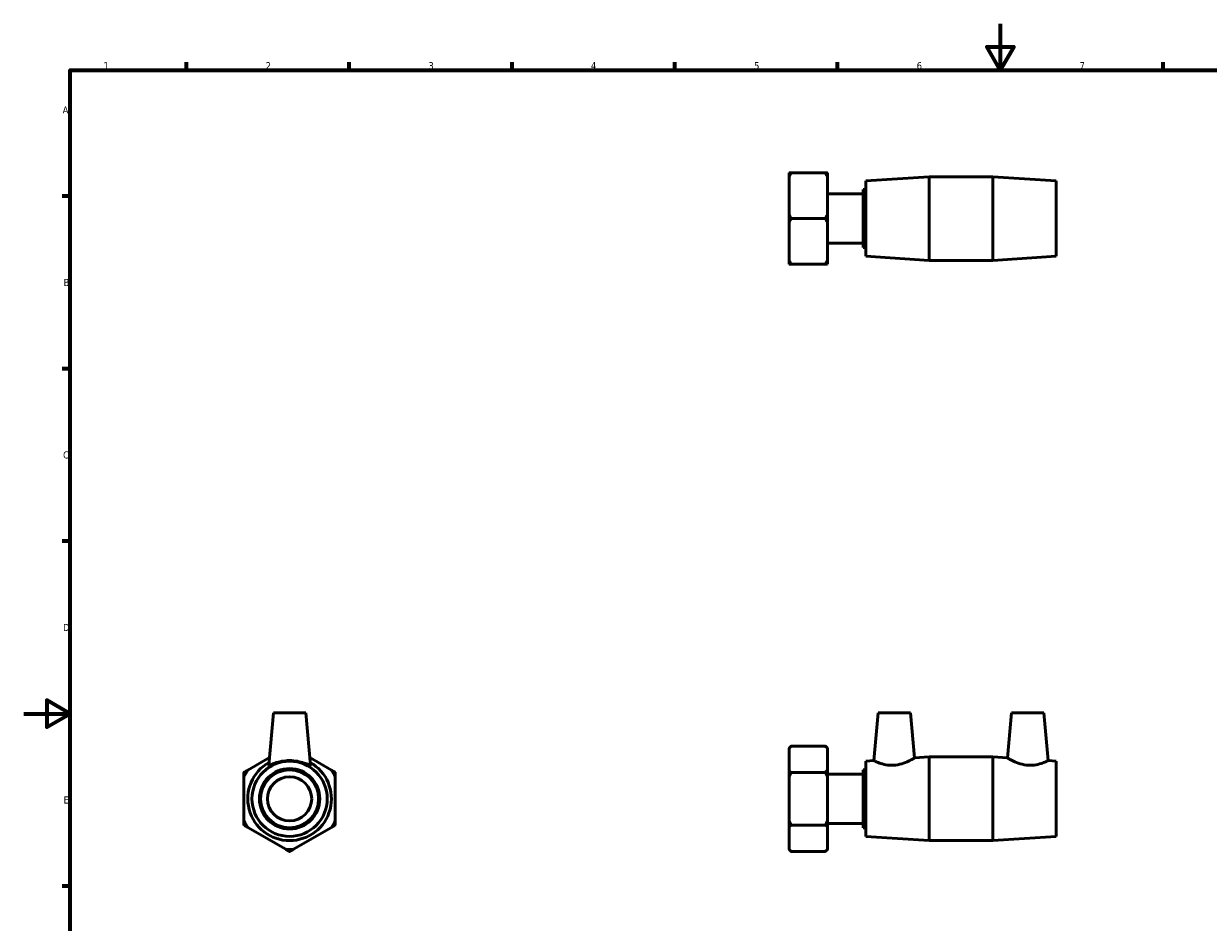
# Model space of a CAD drawing. Header units: millimetres. Extents: x 0 to 900, y -180 to 619.
# Tile 2 of 3: x 0 to 510, y 207 to 594. Entities that reach past the tile are written whole.
import ezdxf

# ---------------------------------------------------------------- set-up
doc = ezdxf.new("R2010")
doc.units = ezdxf.units.MM
doc.layers.add('Border (ANSI)', color=7, linetype='Continuous', lineweight=70)
doc.layers.add('Visible (ANSI)', color=7, linetype='Continuous', lineweight=50)
doc.styles.add('Note Text (ANSI)', font='tahoma.ttf')

# ---------------------------------------------------------------- blocks, each defined once
blk = doc.blocks.new('Borders Default Border')
at = {"layer": 'Border (ANSI)'}
for p, q in [((70.08, 574), (70.08, 577.45)), ((140.17, 574), (140.17, 577.45)), ((210.25, 574), (210.25, 577.45)), ((280.33, 574), (280.33, 577.45)), ((350.42, 574), (350.42, 577.45)), ((490.58, 574), (490.58, 577.45)), ((20, 519.75), (16.55, 519.75)), ((20, 445.5), (16.55, 445.5)), ((20, 371.25), (16.55, 371.25)), ((20, 222.75), (16.55, 222.75))]:
    blk.add_line(p, q, dxfattribs=at)
at = {"layer": 'Border (ANSI)', "flags": 128}
for points in [[(420.5, 594), (420.5, 574), (414.73, 584), (426.27, 584), (420.5, 574)], [(20, 20), (20, 574), (821, 574), (821, 20), (20, 20)], [(0, 297), (20, 297), (10, 302.77), (10, 291.23), (20, 297)]]:
    blk.add_lwpolyline(points, dxfattribs=at)
at = {"layer": 'Border (ANSI)', "char_height": 3.05, "attachment_point": 7, "style": 'Note Text (ANSI)'}
for s, insert in [('1', (34.35, 574.4)), ('2', (104.2, 574.4)), ('3', (174.26, 574.34)), ('4', (244.23, 574.4)), ('5', (314.48, 574.34)), ('6', (384.49, 574.34)), ('7', (454.6, 574.4)), ('A', (16.78, 555.35)), ('B', (17.15, 481.1)), ('C', (16.95, 406.8)), ('D', (16.96, 332.6)), ('E', (17.21, 258.35))]:
    blk.add_mtext(s, dxfattribs=dict(at, insert=insert))

msp = doc.modelspace()

# ---------------------------------------------------------------- linework, layer by layer
at = {"layer": 'Visible (ANSI)'}
for p, q in [((329.559, 528.136), (329.559, 529.823)), ((329.559, 511.836), (329.559, 528.136)), ((330.467, 529.823), (345.15, 529.823)), ((346.059, 529.823), (346.059, 528.136)), ((346.059, 528.136), (346.059, 511.836)), ((362.559, 526.348), (389.892, 528.148)), ((362.559, 493.948), (362.559, 526.348)), ((389.892, 492.148), (389.892, 528.148)), ((389.892, 528.148), (417.225, 528.148)), ((417.225, 492.148), (417.225, 528.148)), ((444.559, 526.348), (417.225, 528.148)), ((444.559, 493.948), (444.559, 526.348)), ((346.059, 520.75), (361.47, 520.75)), ((361.47, 497.648), (361.47, 522.648)), ((361.47, 522.648), (362.559, 522.648)), ((329.559, 508.461), (329.559, 511.836)), ((345.15, 510.148), (330.467, 510.148)), ((346.059, 511.836), (346.059, 508.461)), ((329.559, 492.161), (329.559, 508.461)), ((346.059, 508.461), (346.059, 492.161)), ((346.059, 499.547), (361.47, 499.547)), ((361.47, 497.648), (362.559, 497.648)), ((329.559, 490.474), (329.559, 492.161)), ((345.15, 490.474), (330.467, 490.474)), ((346.059, 492.161), (346.059, 490.474)), ((362.559, 493.948), (389.892, 492.148)), ((389.892, 492.148), (417.225, 492.148)), ((444.559, 493.948), (417.225, 492.148)), ((107.493, 297.387), (105.52, 274.838)), ((121.493, 297.387), (107.493, 297.387)), ((121.493, 297.387), (123.466, 274.838)), ((367.859, 297.387), (366.059, 276.817)), ((367.859, 297.387), (381.859, 297.387)), ((381.859, 297.387), (383.557, 277.97)), ((425.259, 297.387), (423.56, 277.97)), ((439.259, 297.387), (425.259, 297.387)), ((439.259, 297.387), (441.058, 276.817)), ((329.559, 282.196), (330.467, 283.105)), ((329.559, 282.131), (329.559, 282.196)), ((329.559, 272.72), (329.559, 282.131)), ((345.15, 283.105), (330.467, 283.105)), ((346.059, 282.196), (345.15, 283.105)), ((346.059, 282.196), (346.059, 282.131)), ((346.059, 282.131), (346.059, 272.72)), ((105.805, 278.089), (96.505, 272.72)), ((132.48, 272.72), (123.181, 278.089)), ((362.559, 276.587), (366.059, 276.817)), ((362.559, 244.187), (362.559, 276.587)), ((383.557, 277.97), (389.892, 278.387)), ((389.892, 242.387), (389.892, 278.387)), ((389.892, 278.387), (417.225, 278.387)), ((417.225, 242.387), (417.225, 278.387)), ((423.56, 277.97), (417.225, 278.387)), ((444.559, 276.587), (441.058, 276.817)), ((444.559, 244.187), (444.559, 276.587)), ((329.559, 269.798), (329.559, 272.72)), ((330.467, 271.746), (345.15, 271.746)), ((346.059, 272.72), (346.059, 269.798)), ((346.059, 270.989), (361.47, 270.989)), ((361.47, 247.887), (361.47, 272.887)), ((361.47, 272.887), (362.559, 272.887)), ((94.818, 269.798), (94.818, 250.976)), ((134.167, 250.976), (134.167, 269.798)), ((329.559, 250.976), (329.559, 269.798)), ((346.059, 269.798), (346.059, 250.976)), ((329.559, 248.053), (329.559, 250.976)), ((346.059, 250.976), (346.059, 248.053)), ((96.505, 248.053), (112.806, 238.643)), ((116.18, 238.643), (132.48, 248.053)), ((329.559, 238.643), (329.559, 248.053)), ((330.467, 249.028), (345.15, 249.028)), ((346.059, 249.785), (361.47, 249.785)), ((346.059, 248.053), (346.059, 238.643)), ((361.47, 247.887), (362.559, 247.887)), ((362.559, 244.187), (389.892, 242.387)), ((389.892, 242.387), (417.225, 242.387)), ((444.559, 244.187), (417.225, 242.387)), ((329.559, 238.577), (329.559, 238.643)), ((329.559, 238.577), (330.467, 237.668)), ((345.15, 237.668), (330.467, 237.668)), ((346.059, 238.577), (345.15, 237.668)), ((346.059, 238.643), (346.059, 238.577))]:
    msp.add_line(p, q, dxfattribs=at)
for radius in [16.2, 13, 12.5, 9.5]:
    msp.add_circle((114.493, 260.387), radius, dxfattribs=at)
for radius, start, end in [(18, 119.51087, 60.48913), (21.81, 145.56321, 154.43679), (21.81, 25.56321, 34.43679), (21.81, 205.56321, 214.43679), (21.81, 325.56321, 334.43679), (21.81, 265.56321, 274.43679)]:
    msp.add_arc((114.493, 260.387), radius, start, end, dxfattribs=at)
for points in [[(330.467, 529.823), (329.97, 529.823), (329.559, 529.823)], [(329.559, 528.136), (329.97, 528.962), (330.467, 529.823)], [(346.059, 529.823), (345.647, 529.823), (345.15, 529.823)], [(345.15, 529.823), (345.647, 528.962), (346.059, 528.136)], [(330.467, 510.148), (329.97, 511.009), (329.559, 511.836)], [(329.559, 508.461), (329.97, 509.288), (330.467, 510.148)], [(346.059, 511.836), (345.647, 511.009), (345.15, 510.148)], [(345.15, 510.148), (345.647, 509.288), (346.059, 508.461)], [(330.467, 490.474), (329.97, 491.335), (329.559, 492.161)], [(329.559, 490.474), (329.97, 490.474), (330.467, 490.474)], [(346.059, 492.161), (345.647, 491.335), (345.15, 490.474)], [(345.15, 490.474), (345.647, 490.474), (346.059, 490.474)], [(329.559, 282.131), (329.97, 282.608), (330.467, 283.105)], [(345.15, 283.105), (345.647, 282.608), (346.059, 282.131)], [(96.505, 272.72), (95.679, 272.243), (94.818, 271.746)], [(94.818, 271.746), (94.818, 270.752), (94.818, 269.798)], [(134.167, 271.746), (133.307, 272.243), (132.48, 272.72)], [(134.167, 269.798), (134.167, 270.752), (134.167, 271.746)], [(330.467, 271.746), (329.97, 272.243), (329.559, 272.72)], [(329.559, 269.798), (329.97, 270.752), (330.467, 271.746)], [(346.059, 272.72), (345.647, 272.243), (345.15, 271.746)], [(345.15, 271.746), (345.647, 270.752), (346.059, 269.798)], [(94.818, 250.976), (94.818, 250.022), (94.818, 249.028)], [(134.167, 249.028), (134.167, 250.022), (134.167, 250.976)], [(330.467, 249.028), (329.97, 250.022), (329.559, 250.976)], [(346.059, 250.976), (345.647, 250.022), (345.15, 249.028)], [(94.818, 249.028), (95.679, 248.531), (96.505, 248.053)], [(132.48, 248.053), (133.307, 248.531), (134.167, 249.028)], [(329.559, 248.053), (329.97, 248.531), (330.467, 249.028)], [(345.15, 249.028), (345.647, 248.531), (346.059, 248.053)], [(112.806, 238.643), (113.632, 238.165), (114.493, 237.668)], [(114.493, 237.668), (115.354, 238.165), (116.18, 238.643)], [(330.467, 237.668), (329.97, 238.165), (329.559, 238.643)], [(346.059, 238.643), (345.647, 238.165), (345.15, 237.668)]]:
    msp.add_rational_spline(points, [1, 1.00095849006, 1], degree=2, dxfattribs=at)
for points, knots in [([(123.465, 274.838), (123.466, 274.828), (123.465, 274.82), (123.422, 274.751), (123.154, 274.835), (122.186, 275.219), (121.487, 275.507), (119.918, 276.036), (118.934, 276.316), (116.776, 276.709), (115.601, 276.817), (113.385, 276.817), (112.21, 276.709), (110.052, 276.316), (109.068, 276.036), (107.499, 275.507), (106.8, 275.219), (105.831, 274.835), (105.563, 274.751), (105.525, 274.813)], [2.7828754, 2.7828754, 2.7828754, 2.7828754, 2.8184002, 2.8184002, 3.1495676, 3.1495676, 3.480735, 3.480735, 3.8131859, 3.8131859, 4.1456369, 4.1456369, 4.4780878, 4.4780878, 4.8105387, 4.8105387, 5.1417061, 5.1417061, 5.4728735, 5.4728735, 5.4728735, 5.4728735]), ([(374.503, 274.813), (373.401, 274.751), (372.248, 274.835), (370.163, 275.219), (369.229, 275.507), (367.762, 276.036), (367.124, 276.316), (366.272, 276.709), (366.059, 276.817), (366.059, 276.817)], [0, 0, 0, 0, 0.3311674, 0.3311674, 0.6623348, 0.6623348, 0.9947857, 0.9947857, 1.3272367, 1.3272367, 1.3272367, 1.3272367]), ([(383.557, 277.97), (383.557, 277.97), (383.325, 277.83), (382.415, 277.322), (381.739, 276.958), (380.175, 276.223), (379.169, 275.798), (376.93, 275.12), (375.694, 274.88), (374.503, 274.813)], [4.0636734, 4.0636734, 4.0636734, 4.0636734, 4.4102345, 4.4102345, 4.7567956, 4.7567956, 5.1148346, 5.1148346, 5.4728735, 5.4728735, 5.4728735, 5.4728735]), ([(432.614, 274.813), (431.423, 274.88), (430.187, 275.12), (427.948, 275.798), (426.942, 276.223), (425.379, 276.958), (424.702, 277.322), (423.792, 277.83), (423.56, 277.97), (423.56, 277.97)], [0, 0, 0, 0, 0.358039, 0.358039, 0.7160779, 0.7160779, 1.062639, 1.062639, 1.4092001, 1.4092001, 1.4092001, 1.4092001]), ([(441.058, 276.817), (441.058, 276.817), (440.845, 276.709), (439.994, 276.316), (439.355, 276.036), (437.889, 275.507), (436.954, 275.219), (434.869, 274.835), (433.716, 274.751), (432.614, 274.813)], [4.1456369, 4.1456369, 4.1456369, 4.1456369, 4.4780878, 4.4780878, 4.8105387, 4.8105387, 5.1417061, 5.1417061, 5.4728735, 5.4728735, 5.4728735, 5.4728735])]:
    msp.add_open_spline(points, degree=3, knots=knots, dxfattribs=at)
msp.add_open_spline([(105.525, 274.813), (105.521, 274.82), (105.519, 274.828), (105.52, 274.838)], degree=3, dxfattribs=at)

# ---------------------------------------------------------------- block references
msp.add_blockref('Borders Default Border', (0, 0))

doc.saveas('drawing.dxf')
